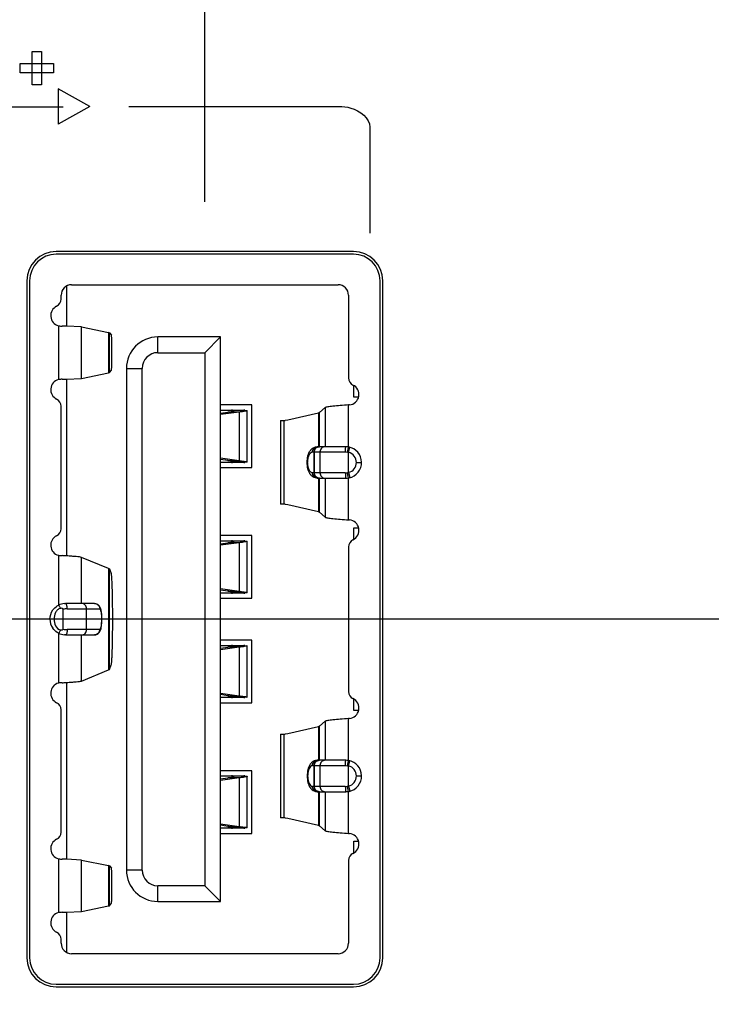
# Model space of a CAD drawing. Header units: inches. Extents: x 0 to 34, y 0 to 22.
# Tile 36 of 121: x 16.3 to 16.8, y 10.1 to 10.8. Entities that reach past the tile are written whole.
import ezdxf

# ---------------------------------------------------------------- set-up
doc = ezdxf.new("R2010")
doc.units = ezdxf.units.IN
doc.header["$LTSCALE"] = 1.87
doc.header["$MEASUREMENT"] = 0
doc.layers.get('0').update_dxf_attribs({"linetype": 'CONTINUOUS'})
doc.layers.add('DIMENSIONS', color=7, linetype='CONTINUOUS')
doc.styles.get("Standard").update_dxf_attribs({"font": 'txt', "width": 0.8})
doc.dimstyles.new('DIMSTYLE_1', dxfattribs={"dimtxt": 0.125, "dimasz": 0.18, "dimexe": 0.125, "dimexo": 0.0625, "dimgap": 0.0625, "dimtad": 0, "dimtih": 1, "dimtoh": 1, "dimdec": 3, "dimzin": 4, "dimdsep": 46, "dimtxsty": 'STANDARD', "dimblk": '_FILLED', "dimblk1": '_FILLED', "dimblk2": '_FILLED', "dimcen": 0.09, "dimadec": 0, "dimazin": 0, "dimtp": 0.001, "dimtm": 0.001, "dimtfac": 1, "dimtdec": 3, "dimtofl": 0, "dimtmove": 0, "dimatfit": 3, "dimldrblk": '_FILLED', "dimfxl": 1, "dimtolj": 1, "dimtzin": 4, "dimarcsym": 0})

# ---------------------------------------------------------------- blocks, each defined once
blk = doc.blocks.new('_FILLED')
at = {"color": 0, "linetype": 'BYBLOCK'}
blk.add_solid([(0, 0), (-1, 0.1736), (-1, -0.1736)], dxfattribs=at)
blk = doc.blocks.new('*D14')
at = {"layer": 'DIMENSIONS', "color": 2, "linetype": 'CONTINUOUS'}
for p, q in [((16.97374, 11.27705), (14.81359, 11.27705)), ((14.93859, 11.27705), (14.93859, 11.06776)), ((14.93859, 10.38334), (14.93859, 10.63026)), ((16.97374, 10.38334), (14.81359, 10.38334))]:
    blk.add_line(p, q, dxfattribs=at)
at = {"layer": 'DIMENSIONS', "color": 2, "linetype": 'CONTINUOUS', "xscale": 0.18, "yscale": 0.18, "zscale": 0.18}
for p, rotation in [((14.93859, 11.27705), 90), ((14.93859, 10.38334), 270)]:
    blk.add_blockref('_FILLED', p, dxfattribs=dict(at, rotation=rotation))
at = {"layer": 'DIMENSIONS', "color": 2, "linetype": 'CONTINUOUS', "insert": (14.83859, 11.00526), "char_height": 0.125, "width": 0.6, "attachment_point": 2, "line_spacing_factor": 0.9}
blk.add_mtext('.894\\P[22.7]', dxfattribs=at)
blk = doc.blocks.new('*D15')
at = {"layer": 'DIMENSIONS', "color": 2, "linetype": 'CONTINUOUS'}
for p, q in [((16.97374, 10.38334), (14.81359, 10.38334)), ((14.93859, 10.38334), (14.93859, 10.05668)), ((14.93859, 9.18334), (14.93859, 9.61918)), ((16.9897, 9.18334), (14.81359, 9.18334))]:
    blk.add_line(p, q, dxfattribs=at)
at = {"layer": 'DIMENSIONS', "color": 2, "linetype": 'CONTINUOUS', "xscale": 0.18, "yscale": 0.18, "zscale": 0.18}
for p, rotation in [((14.93859, 10.38334), 90), ((14.93859, 9.18334), 270)]:
    blk.add_blockref('_FILLED', p, dxfattribs=dict(at, rotation=rotation))
at = {"layer": 'DIMENSIONS', "color": 2, "linetype": 'CONTINUOUS', "insert": (14.83859, 9.99418), "char_height": 0.125, "width": 0.7, "attachment_point": 2, "line_spacing_factor": 0.9}
blk.add_mtext('1.200\\P[30.48]', dxfattribs=at)
blk = doc.blocks.new('*D21')
at = {"layer": 'DIMENSIONS', "color": 2, "linetype": 'CONTINUOUS'}
for p, q in [((15.43859, 10.93955), (15.43859, 11.90205)), ((16.10672, 10.69781), (16.10672, 11.90205)), ((15.43859, 11.77705), (15.07151, 11.77705)), ((16.10672, 11.77705), (16.46672, 11.77705))]:
    blk.add_line(p, q, dxfattribs=at)
at = {"layer": 'DIMENSIONS', "color": 2, "linetype": 'CONTINUOUS', "xscale": 0.18, "yscale": 0.18, "zscale": 0.18}
blk.add_blockref('_FILLED', (15.43859, 11.77705), dxfattribs=at)
at = {"layer": 'DIMENSIONS', "color": 2, "linetype": 'CONTINUOUS', "xscale": 0.18, "yscale": 0.18, "zscale": 0.18, "rotation": 180}
blk.add_blockref('_FILLED', (16.10672, 11.77705), dxfattribs=at)
at = {"layer": 'DIMENSIONS', "color": 2, "linetype": 'CONTINUOUS', "insert": (14.70901, 11.83955), "char_height": 0.125, "width": 0.7, "attachment_point": 3, "line_spacing_factor": 0.9}
blk.add_mtext('.668\\P[16.97]', dxfattribs=at)
blk = doc.blocks.new('*D22')
at = {"layer": 'DIMENSIONS', "color": 2, "linetype": 'CONTINUOUS'}
for p, q in [((16.10672, 10.69781), (16.10672, 12.65205)), ((16.44137, 10.69781), (16.44137, 12.65205)), ((16.10672, 12.52705), (15.76598, 12.52705)), ((16.44137, 12.52705), (16.80137, 12.52705))]:
    blk.add_line(p, q, dxfattribs=at)
at = {"layer": 'DIMENSIONS', "color": 2, "linetype": 'CONTINUOUS', "xscale": 0.18, "yscale": 0.18, "zscale": 0.18}
blk.add_blockref('_FILLED', (16.10672, 12.52705), dxfattribs=at)
at = {"layer": 'DIMENSIONS', "color": 2, "linetype": 'CONTINUOUS', "xscale": 0.18, "yscale": 0.18, "zscale": 0.18, "rotation": 180}
blk.add_blockref('_FILLED', (16.44137, 12.52705), dxfattribs=at)
at = {"layer": 'DIMENSIONS', "color": 2, "linetype": 'CONTINUOUS', "insert": (15.60348, 12.58955), "char_height": 0.125, "width": 0.5, "attachment_point": 3, "line_spacing_factor": 0.9}
blk.add_mtext('.335\\P[8.5]', dxfattribs=at)
blk = doc.blocks.new('*D23')
at = {"layer": 'DIMENSIONS', "color": 2, "linetype": 'CONTINUOUS'}
for p, q in [((16.44137, 10.69781), (16.44137, 13.41651)), ((16.97089, 10.78177), (16.97089, 13.41651)), ((16.44137, 13.29151), (16.00098, 13.29151)), ((16.97089, 13.29151), (17.33089, 13.29151))]:
    blk.add_line(p, q, dxfattribs=at)
at = {"layer": 'DIMENSIONS', "color": 2, "linetype": 'CONTINUOUS', "xscale": 0.18, "yscale": 0.18, "zscale": 0.18}
blk.add_blockref('_FILLED', (16.44137, 13.29151), dxfattribs=at)
at = {"layer": 'DIMENSIONS', "color": 2, "linetype": 'CONTINUOUS', "xscale": 0.18, "yscale": 0.18, "zscale": 0.18, "rotation": 180}
blk.add_blockref('_FILLED', (16.97089, 13.29151), dxfattribs=at)
at = {"layer": 'DIMENSIONS', "color": 2, "linetype": 'CONTINUOUS', "insert": (15.63848, 13.35401), "char_height": 0.125, "width": 0.7, "attachment_point": 3, "line_spacing_factor": 0.9}
blk.add_mtext('.530\\P[13.45]', dxfattribs=at)

msp = doc.modelspace()

# ---------------------------------------------------------------- linework, layer by layer
at = {"color": 40, "linetype": 'CONTINUOUS'}
for p, q in [((16.31129, 10.78594), (16.31129, 10.81098)), ((16.31129, 10.81098), (16.31833, 10.81098)), ((16.31833, 10.81098), (16.31833, 10.78594)), ((16.3023, 10.79495), (16.3023, 10.80197)), ((16.3023, 10.80197), (16.32732, 10.80197)), ((16.32732, 10.80197), (16.32732, 10.79495)), ((16.32732, 10.79495), (16.3023, 10.79495)), ((16.31833, 10.78594), (16.31129, 10.78594)), ((16.33076, 10.7829), (16.33076, 10.75635)), ((16.35476, 10.76958), (16.33076, 10.7829)), ((16.18469, 10.76934), (16.33474, 10.76934)), ((16.35476, 10.76958), (16.33076, 10.75635)), ((16.38407, 10.76962), (16.54222, 10.76962)), ((16.56577, 10.75403), (16.56577, 10.67426))]:
    msp.add_line(p, q, dxfattribs=at)
at = {"color": 7, "linetype": 'CONTINUOUS'}
for p, q in [((16.55337, 10.66034), (16.32937, 10.66034)), ((16.55337, 10.65834), (16.32937, 10.65834)), ((16.30737, 10.63834), (16.30737, 10.12834)), ((16.30937, 10.63834), (16.30937, 10.12834)), ((16.57337, 10.12834), (16.57337, 10.63834)), ((16.57537, 10.12834), (16.57537, 10.63834)), ((16.33704, 10.6341), (16.33704, 10.60404)), ((16.34097, 10.63531), (16.54176, 10.63531)), ((16.3331, 10.62447), (16.3331, 10.62744)), ((16.54963, 10.62744), (16.54963, 10.56509)), ((16.33113, 10.60439), (16.33113, 10.56387)), ((16.3371, 10.60404), (16.33389, 10.60414)), ((16.34846, 10.6035), (16.3371, 10.60404)), ((16.34846, 10.56476), (16.34846, 10.6035)), ((16.34846, 10.6035), (16.36888, 10.59932)), ((16.36888, 10.59932), (16.36888, 10.56894)), ((16.36946, 10.59916), (16.36888, 10.59932)), ((16.36946, 10.56911), (16.36946, 10.59916)), ((16.36946, 10.59916), (16.37097, 10.59731)), ((16.40593, 10.58413), (16.40593, 10.59594)), ((16.45318, 10.59594), (16.40593, 10.59594)), ((16.44137, 10.58413), (16.45318, 10.59594)), ((16.45318, 10.17075), (16.45318, 10.59594)), ((16.40593, 10.58413), (16.44137, 10.58413)), ((16.44137, 10.58413), (16.44137, 10.18256)), ((16.36946, 10.56911), (16.37097, 10.57095)), ((16.38231, 10.57232), (16.38231, 10.19437)), ((16.38231, 10.57232), (16.39412, 10.57232)), ((16.39412, 10.19437), (16.39412, 10.57232)), ((16.33389, 10.56412), (16.3371, 10.56422)), ((16.33704, 10.56422), (16.33704, 10.43103)), ((16.3371, 10.56422), (16.34846, 10.56476)), ((16.34846, 10.56476), (16.36888, 10.56894)), ((16.36888, 10.56894), (16.36946, 10.56911)), ((16.55357, 10.55067), (16.55357, 10.55934)), ((16.55715, 10.55067), (16.55357, 10.55067)), ((16.3331, 10.45155), (16.3331, 10.5438)), ((16.4768, 10.54476), (16.45318, 10.54476)), ((16.45318, 10.54082), (16.47081, 10.54082)), ((16.46213, 10.54082), (16.46213, 10.54003)), ((16.46213, 10.54082), (16.47154, 10.54082)), ((16.46352, 10.54058), (16.46213, 10.54082)), ((16.47154, 10.54082), (16.47081, 10.54082)), ((16.47154, 10.54082), (16.47336, 10.54058)), ((16.47336, 10.5017), (16.47336, 10.54058)), ((16.4768, 10.49752), (16.4768, 10.54476)), ((16.53205, 10.54273), (16.5278, 10.53894)), ((16.53205, 10.54273), (16.53205, 10.51327)), ((16.54963, 10.5131), (16.54963, 10.54476)), ((16.55033, 10.54476), (16.54963, 10.54476)), ((16.46715, 10.53939), (16.45318, 10.53747)), ((16.45318, 10.53862), (16.45879, 10.53939)), ((16.46715, 10.53939), (16.45879, 10.53939)), ((16.46715, 10.53939), (16.46715, 10.50289)), ((16.4985, 10.53295), (16.4985, 10.46996)), ((16.4985, 10.53295), (16.50189, 10.53295)), ((16.50104, 10.46996), (16.50104, 10.53295)), ((16.50389, 10.53318), (16.50189, 10.53295)), ((16.52693, 10.53852), (16.50389, 10.53318)), ((16.5278, 10.53894), (16.52693, 10.53852)), ((16.52693, 10.53852), (16.52693, 10.51327)), ((16.5278, 10.51327), (16.5278, 10.53894)), ((16.54767, 10.51327), (16.52601, 10.51327)), ((16.54883, 10.50922), (16.54952, 10.51279)), ((16.54952, 10.51279), (16.54963, 10.5131)), ((16.54963, 10.50908), (16.55062, 10.51289)), ((16.45318, 10.50481), (16.46715, 10.50289)), ((16.45879, 10.50289), (16.45318, 10.50366)), ((16.51838, 10.50145), (16.51873, 10.50524)), ((16.52253, 10.50933), (16.54723, 10.50933)), ((16.52346, 10.50933), (16.52346, 10.49358)), ((16.52389, 10.49358), (16.52389, 10.50933)), ((16.52814, 10.50933), (16.52814, 10.49358)), ((16.54723, 10.50933), (16.54883, 10.50922)), ((16.54963, 10.49383), (16.54963, 10.50908)), ((16.47081, 10.50145), (16.45318, 10.50145)), ((16.45318, 10.49752), (16.4768, 10.49752)), ((16.45879, 10.50289), (16.46715, 10.50289)), ((16.46213, 10.50225), (16.46213, 10.50146)), ((16.46213, 10.50146), (16.46352, 10.5017)), ((16.47154, 10.50146), (16.46213, 10.50146)), ((16.46352, 10.5017), (16.46325, 10.5019)), ((16.47301, 10.5019), (16.46325, 10.5019)), ((16.47336, 10.5017), (16.47154, 10.50146)), ((16.47301, 10.5019), (16.47336, 10.5017)), ((16.51884, 10.50145), (16.51838, 10.50145)), ((16.51872, 10.49776), (16.51838, 10.50145)), ((16.55554, 10.50145), (16.55948, 10.50145)), ((16.54723, 10.49358), (16.52253, 10.49358)), ((16.52601, 10.48964), (16.54767, 10.48964)), ((16.52693, 10.48964), (16.52693, 10.46439)), ((16.5278, 10.46397), (16.5278, 10.48964)), ((16.53205, 10.48964), (16.53205, 10.46018)), ((16.54935, 10.4909), (16.54883, 10.49369)), ((16.54963, 10.48981), (16.54935, 10.4909)), ((16.54963, 10.49383), (16.55062, 10.49002)), ((16.54963, 10.45815), (16.54963, 10.48981)), ((16.50189, 10.46996), (16.4985, 10.46996)), ((16.50189, 10.46996), (16.50389, 10.46973)), ((16.50389, 10.46973), (16.52693, 10.46439)), ((16.52693, 10.46439), (16.5278, 10.46397)), ((16.5278, 10.46397), (16.53205, 10.46018)), ((16.54963, 10.45815), (16.55033, 10.45815)), ((16.55357, 10.44357), (16.55357, 10.45224)), ((16.55357, 10.45224), (16.55715, 10.45224)), ((16.4768, 10.44634), (16.45318, 10.44634)), ((16.4768, 10.39909), (16.4768, 10.44634)), ((16.45318, 10.4424), (16.47081, 10.4424)), ((16.46715, 10.44096), (16.45318, 10.43904)), ((16.45318, 10.44019), (16.45879, 10.44096)), ((16.46715, 10.44096), (16.45879, 10.44096)), ((16.46213, 10.44239), (16.46213, 10.4416)), ((16.46213, 10.44239), (16.47154, 10.44239)), ((16.46352, 10.44215), (16.46213, 10.44239)), ((16.46715, 10.44096), (16.46715, 10.40447)), ((16.47154, 10.4424), (16.47081, 10.4424)), ((16.47154, 10.44239), (16.47336, 10.44215)), ((16.47336, 10.40327), (16.47336, 10.44215)), ((16.54963, 10.43782), (16.54963, 10.32887)), ((16.33113, 10.43148), (16.33113, 10.39388)), ((16.34846, 10.39516), (16.34846, 10.42994)), ((16.36888, 10.42157), (16.34846, 10.42994)), ((16.36888, 10.42157), (16.36888, 10.34512)), ((16.36946, 10.42124), (16.36888, 10.42157)), ((16.36946, 10.34545), (16.36946, 10.42124)), ((16.36946, 10.42124), (16.37086, 10.41782)), ((16.45318, 10.40639), (16.46715, 10.40447)), ((16.45879, 10.40447), (16.45318, 10.40524)), ((16.47081, 10.40303), (16.45318, 10.40303)), ((16.45879, 10.40447), (16.46715, 10.40447)), ((16.46213, 10.40383), (16.46213, 10.40304)), ((16.46213, 10.40304), (16.46352, 10.40327)), ((16.47154, 10.40304), (16.46213, 10.40304)), ((16.46352, 10.40327), (16.46325, 10.40348)), ((16.47301, 10.40348), (16.46325, 10.40348)), ((16.47336, 10.40327), (16.47154, 10.40304)), ((16.47301, 10.40348), (16.47336, 10.40327)), ((16.33016, 10.39331), (16.33113, 10.39388)), ((16.33561, 10.39513), (16.33647, 10.39516)), ((16.35828, 10.39516), (16.33647, 10.39516)), ((16.35828, 10.39516), (16.35984, 10.39482)), ((16.45318, 10.39909), (16.4768, 10.39909)), ((16.3345, 10.39079), (16.3345, 10.3759)), ((16.33765, 10.39122), (16.36213, 10.39122)), ((16.35231, 10.37547), (16.35231, 10.39122)), ((16.36386, 10.38334), (16.36366, 10.38733)), ((16.3278, 10.38334), (16.32466, 10.38334)), ((16.36315, 10.37634), (16.3636, 10.37888)), ((16.3636, 10.37888), (16.36386, 10.38334)), ((16.36377, 10.38334), (16.36386, 10.38334)), ((16.33113, 10.37281), (16.33019, 10.37335)), ((16.33113, 10.37281), (16.33113, 10.33521)), ((16.33647, 10.37153), (16.33562, 10.37156)), ((16.33647, 10.37153), (16.35828, 10.37153)), ((16.36213, 10.37547), (16.33765, 10.37547)), ((16.34846, 10.33675), (16.34846, 10.37153)), ((16.35834, 10.37153), (16.35828, 10.37153)), ((16.4768, 10.3676), (16.45318, 10.3676)), ((16.45318, 10.36366), (16.47081, 10.36366)), ((16.46715, 10.36222), (16.45318, 10.3603)), ((16.45318, 10.36145), (16.45879, 10.36222)), ((16.46715, 10.36222), (16.45879, 10.36222)), ((16.46213, 10.36365), (16.46213, 10.36286)), ((16.46213, 10.36365), (16.47154, 10.36365)), ((16.46352, 10.36341), (16.46213, 10.36365)), ((16.46715, 10.36222), (16.46715, 10.32573)), ((16.47154, 10.36366), (16.47081, 10.36366)), ((16.47154, 10.36365), (16.47336, 10.36341)), ((16.47336, 10.32453), (16.47336, 10.36341)), ((16.4768, 10.32035), (16.4768, 10.3676)), ((16.36946, 10.34545), (16.37086, 10.34887)), ((16.34846, 10.33675), (16.36888, 10.34512)), ((16.36888, 10.34512), (16.36946, 10.34545)), ((16.33704, 10.33566), (16.33704, 10.20247)), ((16.45318, 10.32765), (16.46715, 10.32573)), ((16.45879, 10.32573), (16.45318, 10.3265)), ((16.45879, 10.32573), (16.46715, 10.32573)), ((16.46213, 10.32509), (16.46213, 10.3243)), ((16.47081, 10.32429), (16.45318, 10.32429)), ((16.45318, 10.32035), (16.4768, 10.32035)), ((16.46213, 10.3243), (16.46352, 10.32453)), ((16.47154, 10.3243), (16.46213, 10.3243)), ((16.46352, 10.32453), (16.46325, 10.32474)), ((16.47301, 10.32474), (16.46325, 10.32474)), ((16.47336, 10.32453), (16.47154, 10.3243)), ((16.47301, 10.32474), (16.47336, 10.32453)), ((16.55357, 10.31445), (16.55357, 10.32312)), ((16.3331, 10.22289), (16.3331, 10.31513)), ((16.55715, 10.31445), (16.55357, 10.31445)), ((16.5278, 10.30272), (16.52693, 10.3023)), ((16.53205, 10.30651), (16.5278, 10.30272)), ((16.5278, 10.27705), (16.5278, 10.30272)), ((16.53205, 10.30651), (16.53205, 10.27705)), ((16.54963, 10.27688), (16.54963, 10.30854)), ((16.55033, 10.30854), (16.54963, 10.30854)), ((16.4985, 10.29673), (16.4985, 10.23374)), ((16.4985, 10.29673), (16.50189, 10.29673)), ((16.50104, 10.23374), (16.50104, 10.29673)), ((16.50389, 10.29696), (16.50189, 10.29673)), ((16.52693, 10.3023), (16.50389, 10.29696)), ((16.52693, 10.3023), (16.52693, 10.27705)), ((16.52253, 10.27311), (16.54723, 10.27311)), ((16.52346, 10.27311), (16.52346, 10.25736)), ((16.52389, 10.25736), (16.52389, 10.27311)), ((16.54767, 10.27705), (16.52601, 10.27705)), ((16.52814, 10.27311), (16.52814, 10.25736)), ((16.54723, 10.27311), (16.54883, 10.273)), ((16.54883, 10.273), (16.54952, 10.27657)), ((16.54952, 10.27657), (16.54963, 10.27688)), ((16.54963, 10.27286), (16.55062, 10.27667)), ((16.4768, 10.26917), (16.45318, 10.26917)), ((16.4768, 10.22193), (16.4768, 10.26917)), ((16.51872, 10.26893), (16.51838, 10.26523)), ((16.54963, 10.25761), (16.54963, 10.27286)), ((16.45318, 10.26523), (16.47081, 10.26523)), ((16.46715, 10.2638), (16.45318, 10.26188)), ((16.45318, 10.26303), (16.45879, 10.2638)), ((16.46715, 10.2638), (16.45879, 10.2638)), ((16.46213, 10.26523), (16.46213, 10.26444)), ((16.46213, 10.26523), (16.47154, 10.26523)), ((16.46352, 10.26499), (16.46213, 10.26523)), ((16.46715, 10.2638), (16.46715, 10.2273)), ((16.47154, 10.26523), (16.47081, 10.26523)), ((16.47154, 10.26523), (16.47336, 10.26499)), ((16.47336, 10.22611), (16.47336, 10.26499)), ((16.51884, 10.26523), (16.51838, 10.26523)), ((16.51838, 10.26523), (16.51873, 10.26145)), ((16.55554, 10.26523), (16.55948, 10.26523)), ((16.54723, 10.25736), (16.52253, 10.25736)), ((16.52601, 10.25342), (16.54767, 10.25342)), ((16.52693, 10.25342), (16.52693, 10.22817)), ((16.5278, 10.22775), (16.5278, 10.25342)), ((16.53205, 10.25342), (16.53205, 10.22396)), ((16.54935, 10.25468), (16.54883, 10.25747)), ((16.54963, 10.25359), (16.54935, 10.25468)), ((16.54963, 10.25761), (16.55062, 10.2538)), ((16.54963, 10.22193), (16.54963, 10.25359)), ((16.45318, 10.22922), (16.46715, 10.2273)), ((16.50189, 10.23374), (16.4985, 10.23374)), ((16.50189, 10.23374), (16.50389, 10.23351)), ((16.50389, 10.23351), (16.52693, 10.22817)), ((16.45879, 10.2273), (16.45318, 10.22807)), ((16.47081, 10.22586), (16.45318, 10.22586)), ((16.45318, 10.22193), (16.4768, 10.22193)), ((16.45879, 10.2273), (16.46715, 10.2273)), ((16.46213, 10.22666), (16.46213, 10.22587)), ((16.46213, 10.22587), (16.46352, 10.22611)), ((16.47154, 10.22587), (16.46213, 10.22587)), ((16.46352, 10.22611), (16.46325, 10.22631)), ((16.47301, 10.22631), (16.46325, 10.22631)), ((16.47336, 10.22611), (16.47154, 10.22587)), ((16.47301, 10.22631), (16.47336, 10.22611)), ((16.52693, 10.22817), (16.5278, 10.22775)), ((16.5278, 10.22775), (16.53205, 10.22396)), ((16.54963, 10.22193), (16.55033, 10.22193)), ((16.55357, 10.20735), (16.55357, 10.21602)), ((16.55357, 10.21602), (16.55715, 10.21602)), ((16.33113, 10.20282), (16.33113, 10.16229)), ((16.3371, 10.20247), (16.33389, 10.20257)), ((16.34846, 10.20192), (16.3371, 10.20247)), ((16.34846, 10.16319), (16.34846, 10.20192)), ((16.34846, 10.20192), (16.36888, 10.19775)), ((16.54963, 10.2016), (16.54963, 10.13925)), ((16.36888, 10.19775), (16.36888, 10.16737)), ((16.36946, 10.19758), (16.36888, 10.19775)), ((16.36946, 10.16753), (16.36946, 10.19758)), ((16.36946, 10.19758), (16.37097, 10.19574)), ((16.39412, 10.19437), (16.38231, 10.19437)), ((16.40593, 10.17075), (16.40593, 10.18256)), ((16.44137, 10.18256), (16.40593, 10.18256)), ((16.45318, 10.17075), (16.44137, 10.18256)), ((16.36946, 10.16753), (16.37097, 10.16938)), ((16.40593, 10.17075), (16.45318, 10.17075)), ((16.33389, 10.16254), (16.3371, 10.16264)), ((16.33704, 10.16264), (16.33704, 10.13259)), ((16.3371, 10.16264), (16.34846, 10.16319)), ((16.34846, 10.16319), (16.36888, 10.16737)), ((16.36888, 10.16737), (16.36946, 10.16753)), ((16.3331, 10.13925), (16.3331, 10.14222)), ((16.54176, 10.13138), (16.34097, 10.13138)), ((16.32937, 10.10834), (16.55337, 10.10834)), ((16.32937, 10.10634), (16.55337, 10.10634))]:
    msp.add_line(p, q, dxfattribs=at)
for centre, radius, start, end in [((16.32937, 10.63834), 0.022, 90, 180), ((16.55337, 10.63834), 0.022, 0, 90), ((16.32937, 10.63834), 0.02, 90, 180), ((16.55337, 10.63834), 0.02, 0, 90), ((16.34097, 10.62744), 0.00787, 90, 180), ((16.54176, 10.62744), 0.00787, 0, 90), ((16.32719, 10.62447), 0.00591, 295.37693, 360), ((16.3331, 10.61202), 0.00787, 115.37693, 255.52249), ((16.33435, 10.62462), 0.02048, 260.94182, 268.69405), ((16.40593, 10.57232), 0.02362, 90, 180), ((16.40593, 10.57232), 0.01181, 90, 180), ((16.3331, 10.55625), 0.00787, 104.47751, 244.62307), ((16.33435, 10.54365), 0.02048, 91.30595, 99.05818), ((16.55554, 10.56509), 0.00591, 180, 244.62306), ((16.54963, 10.55264), 0.00787, 275.07297, 64.62307), ((16.32719, 10.5438), 0.00591, 360, 64.62307), ((16.4614, 10.50379), 0.03704, 88.86189, 89.99993), ((16.52759, 10.50546), 0.00837, 139.90053, 143.38081), ((16.54766, 10.50143), 0.01183, 80.41435, 89.99185), ((16.54767, 10.50145), 0.01181, 281.43746, 80.40629), ((16.54725, 10.4978), 0.01153, 78.07936, 82.12737), ((16.54767, 10.50145), 0.00787, 284.4775, 75.5225), ((16.4614, 10.53849), 0.03704, 270.00007, 271.13811), ((16.47081, 10.53849), 0.03704, 270.00007, 271.13811), ((16.5276, 10.49746), 0.00839, 216.54957, 219.98429), ((16.52717, 10.49709), 0.00782, 219.95777, 227.05182), ((16.54723, 10.50529), 0.01171, 269.99226, 277.86217), ((16.54766, 10.50148), 0.01183, 270.00841, 279.58566), ((16.54725, 10.50511), 0.01153, 277.8727, 281.92064), ((16.54766, 10.50146), 0.01182, 279.59372, 281.43602), ((16.32719, 10.45155), 0.00591, 295.37693, 360), ((16.54963, 10.45027), 0.00787, 295.37693, 84.92703), ((16.3331, 10.4391), 0.00787, 115.37693, 255.52246), ((16.4614, 10.40536), 0.03704, 88.86189, 89.99993), ((16.55554, 10.43782), 0.00591, 115.37694, 180), ((16.33435, 10.4517), 0.02048, 260.94181, 268.69404), ((16.26796, 9.35241), 1.08084, 86.33239, 86.50297), ((16.4614, 10.44007), 0.03704, 270.00007, 271.13811), ((16.47081, 10.44007), 0.03704, 270.00007, 271.13811), ((16.33647, 10.38335), 0.01181, 94.14215, 116.865), ((16.33645, 10.38334), 0.01179, 179.96739, 214.94521), ((16.33647, 10.38336), 0.01183, 243.15874, 265.86708), ((16.4614, 10.32662), 0.03704, 88.86189, 89.99993), ((16.3331, 10.32758), 0.00787, 104.47751, 244.62307), ((16.33435, 10.31499), 0.02048, 91.30595, 99.05818), ((16.26796, 11.41428), 1.08083, 273.49703, 273.66762), ((16.55554, 10.32887), 0.00591, 180, 244.62306), ((16.32719, 10.31513), 0.00591, 0, 64.62307), ((16.4614, 10.36133), 0.03704, 270.00007, 271.13811), ((16.47081, 10.36133), 0.03704, 270.00007, 271.13811), ((16.54963, 10.31642), 0.00787, 275.07297, 64.62307), ((16.5276, 10.26923), 0.00839, 140.01571, 143.45043), ((16.52717, 10.2696), 0.00782, 132.94818, 140.04223), ((16.54766, 10.26521), 0.01183, 80.41435, 89.99185), ((16.54767, 10.26523), 0.01181, 281.43746, 80.40629), ((16.54725, 10.26158), 0.01153, 78.07935, 82.12737), ((16.54767, 10.26523), 0.00787, 284.4775, 75.5225), ((16.4614, 10.2282), 0.03704, 88.86189, 89.99993), ((16.52759, 10.26123), 0.00837, 216.61919, 220.09947), ((16.54723, 10.26907), 0.01171, 269.99226, 277.86217), ((16.54766, 10.26526), 0.01183, 270.00841, 279.58567), ((16.54725, 10.26889), 0.01153, 277.8727, 281.92065), ((16.54766, 10.26524), 0.01182, 279.59372, 281.43602), ((16.32719, 10.22289), 0.00591, 295.37693, 0), ((16.4614, 10.2629), 0.03704, 270.00007, 271.13811), ((16.47081, 10.2629), 0.03704, 270.00007, 271.13811), ((16.54963, 10.21405), 0.00787, 295.37693, 84.92703), ((16.3331, 10.21044), 0.00787, 115.37693, 255.52249), ((16.55554, 10.2016), 0.00591, 115.37694, 180), ((16.33435, 10.22304), 0.02048, 260.94182, 268.69405), ((16.40593, 10.19437), 0.02362, 180, 270), ((16.40593, 10.19437), 0.01181, 180, 270), ((16.3331, 10.15467), 0.00787, 104.47751, 244.62307), ((16.33435, 10.14207), 0.02048, 91.30595, 99.05818), ((16.32719, 10.14222), 0.00591, 0, 64.62307), ((16.34097, 10.13925), 0.00787, 180, 270), ((16.54176, 10.13925), 0.00787, 270, 360), ((16.32937, 10.12834), 0.022, 180, 270), ((16.32937, 10.12834), 0.02, 180, 270), ((16.55337, 10.12834), 0.022, 270, 360), ((16.55337, 10.12834), 0.02, 270, 360)]:
    msp.add_arc(centre, radius, start, end, dxfattribs=at)
at = {"color": 40, "linetype": 'CONTINUOUS'}
msp.add_open_spline([(16.54222, 10.76962), (16.54529, 10.76962), (16.55479, 10.76876), (16.56577, 10.76081), (16.56577, 10.75403)], degree=3, knots=[0, 0, 0, 0, 0.31209, 1, 1, 1, 1], dxfattribs=at)
at = {"color": 7, "linetype": 'CONTINUOUS'}
for points, knots in [([(16.37141, 10.58413), (16.37141, 10.58577), (16.3714, 10.58815), (16.37135, 10.59119), (16.3713, 10.59315), (16.37122, 10.59476), (16.37117, 10.59602), (16.37106, 10.59679), (16.37105, 10.59722), (16.37097, 10.59731)], [0, 0, 0, 0, 0.372434, 0.541643, 0.691194, 0.81575, 0.910719, 0.972766, 1, 1, 1, 1]), ([(16.37097, 10.57095), (16.37105, 10.57104), (16.37106, 10.57147), (16.37117, 10.57225), (16.37122, 10.5735), (16.3713, 10.57512), (16.37135, 10.57707), (16.3714, 10.58011), (16.37141, 10.58249), (16.37141, 10.58413)], [0, 0, 0, 0, 0.027234, 0.089281, 0.18425, 0.308806, 0.458358, 0.627567, 1, 1, 1, 1]), ([(16.45879, 10.53939), (16.45956, 10.53951), (16.46081, 10.53972), (16.46229, 10.54004), (16.4631, 10.54029), (16.46342, 10.54045), (16.46352, 10.54054), (16.46352, 10.54058)], [0, 0, 0, 0, 0.474547, 0.771677, 0.931407, 0.976134, 1, 1, 1, 1]), ([(16.47336, 10.54058), (16.47336, 10.54053), (16.47322, 10.54045), (16.47298, 10.54036), (16.47256, 10.54023), (16.47162, 10.54002), (16.46979, 10.53972), (16.46816, 10.53951), (16.46715, 10.53939)], [0, 0, 0, 0, 0.020706, 0.063777, 0.128193, 0.222439, 0.521011, 1, 1, 1, 1]), ([(16.54963, 10.54472), (16.54754, 10.54455), (16.54363, 10.54425), (16.53898, 10.54385), (16.53585, 10.5435), (16.53412, 10.54327), (16.5329, 10.54303), (16.53225, 10.54286), (16.53205, 10.54273)], [0, 0, 0, 0, 0.355229, 0.664591, 0.789373, 0.888616, 0.959366, 1, 1, 1, 1]), ([(16.51873, 10.50524), (16.51883, 10.50573), (16.51927, 10.50756), (16.52004, 10.50934), (16.52087, 10.51046)], [0, 0, 0, 0, 0.264167, 1, 1, 1, 1]), ([(16.52253, 10.50933), (16.52253, 10.51032), (16.52317, 10.51231), (16.5251, 10.51327), (16.52601, 10.51327)], [0, 0, 0, 0, 0.521802, 1, 1, 1, 1]), ([(16.52693, 10.51327), (16.52603, 10.51327), (16.52409, 10.51231), (16.52346, 10.51032), (16.52346, 10.50933)], [0, 0, 0, 0, 0.477931, 1, 1, 1, 1]), ([(16.52389, 10.50933), (16.52389, 10.51033), (16.52472, 10.51242), (16.5268, 10.51327), (16.5278, 10.51327)], [0, 0, 0, 0, 0.501189, 1, 1, 1, 1]), ([(16.53205, 10.51327), (16.53105, 10.51327), (16.52897, 10.51242), (16.52814, 10.51033), (16.52814, 10.50933)], [0, 0, 0, 0, 0.498677, 1, 1, 1, 1]), ([(16.54723, 10.50933), (16.54723, 10.50981), (16.54725, 10.51074), (16.54732, 10.51196), (16.54744, 10.51279), (16.54755, 10.51316), (16.54763, 10.51327), (16.54767, 10.51327)], [0, 0, 0, 0, 0.361841, 0.695905, 0.917863, 0.97416, 1, 1, 1, 1]), ([(16.51884, 10.50145), (16.51884, 10.50246), (16.51901, 10.5044), (16.51979, 10.50723), (16.52137, 10.50933), (16.52253, 10.50933)], [0, 0, 0, 0, 0.329659, 0.620325, 1, 1, 1, 1]), ([(16.46325, 10.5019), (16.46276, 10.50214), (16.46125, 10.50246), (16.45976, 10.50274), (16.45879, 10.50289)], [0, 0, 0, 0, 0.355694, 1, 1, 1, 1]), ([(16.46715, 10.50289), (16.46842, 10.50274), (16.47038, 10.50246), (16.47235, 10.50214), (16.47301, 10.5019)], [0, 0, 0, 0, 0.646659, 1, 1, 1, 1]), ([(16.52086, 10.49246), (16.52059, 10.49283), (16.51957, 10.49446), (16.51899, 10.49632), (16.51872, 10.49776)], [0, 0, 0, 0, 0.238162, 1, 1, 1, 1]), ([(16.52253, 10.49358), (16.52202, 10.49358), (16.52119, 10.49398), (16.52042, 10.49492), (16.51965, 10.49633), (16.51901, 10.49854), (16.51884, 10.50045), (16.51884, 10.50145)], [0, 0, 0, 0, 0.163896, 0.267839, 0.3892, 0.67593, 1, 1, 1, 1]), ([(16.52601, 10.48964), (16.52524, 10.48964), (16.52369, 10.48997), (16.52239, 10.49085), (16.52184, 10.49137)], [0, 0, 0, 0, 0.504482, 1, 1, 1, 1]), ([(16.52601, 10.48964), (16.5251, 10.48964), (16.52317, 10.4906), (16.52253, 10.49259), (16.52253, 10.49358)], [0, 0, 0, 0, 0.477931, 1, 1, 1, 1]), ([(16.52346, 10.49358), (16.52346, 10.49259), (16.52409, 10.4906), (16.52603, 10.48964), (16.52693, 10.48964)], [0, 0, 0, 0, 0.521802, 1, 1, 1, 1]), ([(16.5278, 10.48964), (16.5268, 10.48964), (16.52472, 10.49049), (16.52389, 10.49258), (16.52389, 10.49358)], [0, 0, 0, 0, 0.498545, 1, 1, 1, 1]), ([(16.52814, 10.49358), (16.52814, 10.49258), (16.52897, 10.49049), (16.53105, 10.48964), (16.53205, 10.48964)], [0, 0, 0, 0, 0.501189, 1, 1, 1, 1]), ([(16.54723, 10.49358), (16.54723, 10.4931), (16.54725, 10.49217), (16.54732, 10.49095), (16.54744, 10.49012), (16.54755, 10.48975), (16.54763, 10.48964), (16.54767, 10.48964)], [0, 0, 0, 0, 0.361841, 0.695905, 0.917863, 0.97416, 1, 1, 1, 1]), ([(16.53205, 10.46018), (16.53225, 10.46005), (16.5329, 10.45988), (16.53412, 10.45964), (16.53585, 10.45941), (16.53898, 10.45906), (16.54363, 10.45866), (16.54754, 10.45836), (16.54963, 10.45819)], [0, 0, 0, 0, 0.040636, 0.111388, 0.210635, 0.335418, 0.64478, 1, 1, 1, 1]), ([(16.45879, 10.44096), (16.45956, 10.44108), (16.46081, 10.4413), (16.46229, 10.44162), (16.4631, 10.44187), (16.46342, 10.44203), (16.46352, 10.44211), (16.46352, 10.44215)], [0, 0, 0, 0, 0.474547, 0.771677, 0.931407, 0.976134, 1, 1, 1, 1]), ([(16.47336, 10.44215), (16.47336, 10.44211), (16.47322, 10.44203), (16.47298, 10.44193), (16.47256, 10.44181), (16.47162, 10.4416), (16.46979, 10.44129), (16.46816, 10.44108), (16.46715, 10.44096)], [0, 0, 0, 0, 0.020706, 0.063777, 0.128193, 0.222439, 0.521011, 1, 1, 1, 1]), ([(16.34846, 10.42994), (16.34798, 10.43008), (16.34664, 10.43026), (16.34419, 10.43052), (16.34089, 10.43078), (16.33844, 10.43094), (16.3371, 10.43103)], [0, 0, 0, 0, 0.132168, 0.352834, 0.64818, 1, 1, 1, 1]), ([(16.37196, 10.38334), (16.37196, 10.38753), (16.37193, 10.39362), (16.37179, 10.40141), (16.37167, 10.40646), (16.3715, 10.41071), (16.37134, 10.41404), (16.37112, 10.41629), (16.37101, 10.41746), (16.37086, 10.41782)], [0, 0, 0, 0, 0.363413, 0.529463, 0.677429, 0.802198, 0.899524, 0.966156, 1, 1, 1, 1]), ([(16.46325, 10.40348), (16.46276, 10.40371), (16.46125, 10.40404), (16.45976, 10.40431), (16.45879, 10.40447)], [0, 0, 0, 0, 0.355694, 1, 1, 1, 1]), ([(16.46715, 10.40447), (16.46842, 10.40431), (16.47038, 10.40403), (16.47235, 10.40372), (16.47301, 10.40348)], [0, 0, 0, 0, 0.646659, 1, 1, 1, 1]), ([(16.33113, 10.39388), (16.3312, 10.3939), (16.33141, 10.39362), (16.33172, 10.39322), (16.33219, 10.39243), (16.33253, 10.39184), (16.33271, 10.39151)], [0, 0, 0, 0, 0.077128, 0.280337, 0.603827, 1, 1, 1, 1]), ([(16.33765, 10.39122), (16.33765, 10.39215), (16.33752, 10.39343), (16.33707, 10.39477), (16.33664, 10.39516), (16.33647, 10.39516)], [0, 0, 0, 0, 0.654445, 0.879446, 1, 1, 1, 1]), ([(16.35231, 10.39122), (16.35231, 10.39222), (16.35151, 10.39429), (16.34945, 10.39516), (16.34846, 10.39516)], [0, 0, 0, 0, 0.503772, 1, 1, 1, 1]), ([(16.35984, 10.39482), (16.36053, 10.3945), (16.36172, 10.39345), (16.36213, 10.39194), (16.36213, 10.39122)], [0, 0, 0, 0, 0.512707, 1, 1, 1, 1]), ([(16.3627, 10.39177), (16.36248, 10.39234), (16.36185, 10.39353), (16.36079, 10.39442), (16.36016, 10.39473)], [0, 0, 0, 0, 0.465352, 1, 1, 1, 1]), ([(16.36366, 10.38733), (16.36361, 10.38775), (16.36342, 10.38925), (16.3631, 10.39075), (16.3627, 10.39177)], [0, 0, 0, 0, 0.276663, 1, 1, 1, 1]), ([(16.33271, 10.39151), (16.33186, 10.39136), (16.33025, 10.39054), (16.32813, 10.38774), (16.3278, 10.38505), (16.3278, 10.38334)], [0, 0, 0, 0, 0.250336, 0.501188, 1, 1, 1, 1]), ([(16.3345, 10.39079), (16.3345, 10.39097), (16.3343, 10.39133), (16.33361, 10.39159), (16.33306, 10.39157), (16.33271, 10.39151)], [0, 0, 0, 0, 0.250132, 0.500971, 1, 1, 1, 1]), ([(16.36377, 10.38334), (16.36377, 10.38435), (16.36371, 10.3862), (16.36336, 10.3887), (16.363, 10.39028), (16.36242, 10.39122), (16.36213, 10.39122)], [0, 0, 0, 0, 0.365605, 0.678198, 0.894877, 1, 1, 1, 1]), ([(16.3278, 10.38334), (16.3278, 10.38164), (16.32812, 10.37815), (16.33106, 10.37547), (16.33271, 10.37518)], [0, 0, 0, 0, 0.504733, 1, 1, 1, 1]), ([(16.36213, 10.37547), (16.36242, 10.37547), (16.363, 10.37641), (16.36336, 10.37799), (16.36371, 10.38049), (16.36377, 10.38234), (16.36377, 10.38334)], [0, 0, 0, 0, 0.105123, 0.321802, 0.634395, 1, 1, 1, 1]), ([(16.37086, 10.34887), (16.37101, 10.34923), (16.37112, 10.3504), (16.37134, 10.35265), (16.3715, 10.35598), (16.37167, 10.36023), (16.37179, 10.36528), (16.37193, 10.37307), (16.37196, 10.37916), (16.37196, 10.38334)], [0, 0, 0, 0, 0.033843, 0.100476, 0.197802, 0.322571, 0.470537, 0.636587, 1, 1, 1, 1]), ([(16.33271, 10.37518), (16.33253, 10.37485), (16.33219, 10.37426), (16.33172, 10.37347), (16.33141, 10.37307), (16.3312, 10.37279), (16.33113, 10.37281)], [0, 0, 0, 0, 0.396172, 0.719663, 0.922872, 1, 1, 1, 1]), ([(16.3345, 10.3759), (16.3345, 10.37572), (16.3343, 10.37536), (16.33361, 10.3751), (16.33306, 10.37512), (16.33271, 10.37518)], [0, 0, 0, 0, 0.250399, 0.501086, 1, 1, 1, 1]), ([(16.33765, 10.37547), (16.33765, 10.37454), (16.33752, 10.37326), (16.33707, 10.37192), (16.33664, 10.37153), (16.33647, 10.37153)], [0, 0, 0, 0, 0.654445, 0.879446, 1, 1, 1, 1]), ([(16.34846, 10.37153), (16.34944, 10.37153), (16.35151, 10.37239), (16.35231, 10.37447), (16.35231, 10.37547)], [0, 0, 0, 0, 0.495962, 1, 1, 1, 1]), ([(16.35833, 10.37153), (16.35902, 10.37154), (16.36036, 10.3719), (16.36226, 10.37353), (16.36288, 10.37526), (16.36315, 10.37634)], [0, 0, 0, 0, 0.281464, 0.544382, 1, 1, 1, 1]), ([(16.36213, 10.37547), (16.36213, 10.37448), (16.36135, 10.37242), (16.35932, 10.37155), (16.35834, 10.37153)], [0, 0, 0, 0, 0.502693, 1, 1, 1, 1]), ([(16.45879, 10.36222), (16.45956, 10.36234), (16.46081, 10.36256), (16.46229, 10.36288), (16.4631, 10.36313), (16.46342, 10.36329), (16.46352, 10.36337), (16.46352, 10.36341)], [0, 0, 0, 0, 0.474547, 0.771677, 0.931407, 0.976134, 1, 1, 1, 1]), ([(16.47336, 10.36341), (16.47336, 10.36337), (16.47322, 10.36329), (16.47298, 10.36319), (16.47256, 10.36307), (16.47162, 10.36286), (16.46979, 10.36255), (16.46816, 10.36234), (16.46715, 10.36222)], [0, 0, 0, 0, 0.020706, 0.063777, 0.128193, 0.222439, 0.521011, 1, 1, 1, 1]), ([(16.3371, 10.33566), (16.33844, 10.33575), (16.34089, 10.33591), (16.34419, 10.33616), (16.34664, 10.33643), (16.34798, 10.33661), (16.34846, 10.33675)], [0, 0, 0, 0, 0.351821, 0.647167, 0.867833, 1, 1, 1, 1]), ([(16.46325, 10.32474), (16.46276, 10.32497), (16.46125, 10.3253), (16.45976, 10.32557), (16.45879, 10.32573)], [0, 0, 0, 0, 0.355694, 1, 1, 1, 1]), ([(16.46715, 10.32573), (16.46842, 10.32557), (16.47038, 10.32529), (16.47235, 10.32497), (16.47301, 10.32474)], [0, 0, 0, 0, 0.646659, 1, 1, 1, 1]), ([(16.54963, 10.3085), (16.54754, 10.30833), (16.54363, 10.30803), (16.53898, 10.30763), (16.53585, 10.30728), (16.53412, 10.30705), (16.5329, 10.30681), (16.53225, 10.30664), (16.53205, 10.30651)], [0, 0, 0, 0, 0.355229, 0.664591, 0.789373, 0.888616, 0.959366, 1, 1, 1, 1]), ([(16.52086, 10.27423), (16.52059, 10.27386), (16.51957, 10.27223), (16.51899, 10.27037), (16.51872, 10.26893)], [0, 0, 0, 0, 0.238162, 1, 1, 1, 1]), ([(16.52253, 10.27311), (16.52137, 10.27311), (16.51978, 10.27102), (16.51903, 10.26818), (16.51884, 10.26624), (16.51884, 10.26523)], [0, 0, 0, 0, 0.37934, 0.670645, 1, 1, 1, 1]), ([(16.52601, 10.27705), (16.52524, 10.27705), (16.52369, 10.27672), (16.52239, 10.27584), (16.52184, 10.27532)], [0, 0, 0, 0, 0.504482, 1, 1, 1, 1]), ([(16.52253, 10.27311), (16.52253, 10.2741), (16.52317, 10.27608), (16.5251, 10.27705), (16.52601, 10.27705)], [0, 0, 0, 0, 0.521802, 1, 1, 1, 1]), ([(16.52693, 10.27705), (16.52603, 10.27705), (16.52409, 10.27609), (16.52346, 10.2741), (16.52346, 10.27311)], [0, 0, 0, 0, 0.477931, 1, 1, 1, 1]), ([(16.52389, 10.27311), (16.52389, 10.27411), (16.52472, 10.2762), (16.5268, 10.27705), (16.5278, 10.27705)], [0, 0, 0, 0, 0.501189, 1, 1, 1, 1]), ([(16.53205, 10.27705), (16.53105, 10.27705), (16.52897, 10.2762), (16.52814, 10.27411), (16.52814, 10.27311)], [0, 0, 0, 0, 0.498677, 1, 1, 1, 1]), ([(16.54723, 10.27311), (16.54723, 10.27359), (16.54725, 10.27452), (16.54732, 10.27574), (16.54744, 10.27657), (16.54755, 10.27694), (16.54763, 10.27705), (16.54767, 10.27705)], [0, 0, 0, 0, 0.361841, 0.695905, 0.917863, 0.97416, 1, 1, 1, 1]), ([(16.45879, 10.2638), (16.45956, 10.26392), (16.46081, 10.26413), (16.46229, 10.26445), (16.4631, 10.2647), (16.46342, 10.26486), (16.46352, 10.26495), (16.46352, 10.26499)], [0, 0, 0, 0, 0.474547, 0.771677, 0.931407, 0.976134, 1, 1, 1, 1]), ([(16.47336, 10.26499), (16.47336, 10.26494), (16.47322, 10.26486), (16.47298, 10.26477), (16.47256, 10.26464), (16.47162, 10.26443), (16.46979, 10.26413), (16.46816, 10.26392), (16.46715, 10.2638)], [0, 0, 0, 0, 0.020706, 0.063777, 0.128193, 0.222439, 0.521011, 1, 1, 1, 1]), ([(16.51873, 10.26145), (16.51883, 10.26096), (16.51927, 10.25913), (16.52004, 10.25735), (16.52087, 10.25623)], [0, 0, 0, 0, 0.264167, 1, 1, 1, 1]), ([(16.51884, 10.26523), (16.51884, 10.26423), (16.51903, 10.26229), (16.51978, 10.25945), (16.52137, 10.25736), (16.52253, 10.25736)], [0, 0, 0, 0, 0.329355, 0.62066, 1, 1, 1, 1]), ([(16.52601, 10.25342), (16.5251, 10.25342), (16.52317, 10.25438), (16.52253, 10.25637), (16.52253, 10.25736)], [0, 0, 0, 0, 0.477931, 1, 1, 1, 1]), ([(16.52346, 10.25736), (16.52346, 10.25637), (16.52409, 10.25438), (16.52603, 10.25342), (16.52693, 10.25342)], [0, 0, 0, 0, 0.521802, 1, 1, 1, 1]), ([(16.5278, 10.25342), (16.5268, 10.25342), (16.52472, 10.25427), (16.52389, 10.25636), (16.52389, 10.25736)], [0, 0, 0, 0, 0.498545, 1, 1, 1, 1]), ([(16.52814, 10.25736), (16.52814, 10.25636), (16.52897, 10.25427), (16.53105, 10.25342), (16.53205, 10.25342)], [0, 0, 0, 0, 0.501189, 1, 1, 1, 1]), ([(16.54723, 10.25736), (16.54723, 10.25688), (16.54725, 10.25594), (16.54732, 10.25473), (16.54744, 10.2539), (16.54755, 10.25353), (16.54763, 10.25342), (16.54767, 10.25342)], [0, 0, 0, 0, 0.361841, 0.695905, 0.917863, 0.97416, 1, 1, 1, 1]), ([(16.46325, 10.22631), (16.46276, 10.22654), (16.46125, 10.22687), (16.45976, 10.22715), (16.45879, 10.2273)], [0, 0, 0, 0, 0.355694, 1, 1, 1, 1]), ([(16.46715, 10.2273), (16.46842, 10.22715), (16.47038, 10.22687), (16.47235, 10.22655), (16.47301, 10.22631)], [0, 0, 0, 0, 0.646659, 1, 1, 1, 1]), ([(16.53205, 10.22396), (16.53225, 10.22383), (16.5329, 10.22366), (16.53412, 10.22342), (16.53585, 10.22319), (16.53898, 10.22284), (16.54363, 10.22244), (16.54754, 10.22214), (16.54963, 10.22197)], [0, 0, 0, 0, 0.040636, 0.111388, 0.210635, 0.335418, 0.64478, 1, 1, 1, 1]), ([(16.37141, 10.18256), (16.37141, 10.1842), (16.3714, 10.18658), (16.37135, 10.18962), (16.3713, 10.19157), (16.37122, 10.19319), (16.37117, 10.19444), (16.37106, 10.19522), (16.37105, 10.19564), (16.37097, 10.19574)], [0, 0, 0, 0, 0.372434, 0.541643, 0.691194, 0.81575, 0.910719, 0.972766, 1, 1, 1, 1]), ([(16.37097, 10.16938), (16.37105, 10.16947), (16.37106, 10.1699), (16.37117, 10.17067), (16.37122, 10.17193), (16.3713, 10.17354), (16.37135, 10.17549), (16.3714, 10.17853), (16.37141, 10.18092), (16.37141, 10.18256)], [0, 0, 0, 0, 0.027234, 0.089281, 0.18425, 0.308806, 0.458358, 0.627567, 1, 1, 1, 1])]:
    msp.add_open_spline(points, degree=3, knots=knots, dxfattribs=at)
for points in [[(16.52118, 10.51085), (16.52185, 10.51165), (16.52269, 10.51233), (16.52364, 10.51275)], [(16.52364, 10.51275), (16.52437, 10.51308), (16.5252, 10.51327), (16.52601, 10.51327)], [(16.32692, 10.39029), (16.32779, 10.39148), (16.3289, 10.39253), (16.33015, 10.39332)], [(16.36016, 10.39473), (16.35958, 10.395), (16.35892, 10.39515), (16.35828, 10.39516)], [(16.32466, 10.38334), (16.32466, 10.38578), (16.32548, 10.38832), (16.32692, 10.39029)], [(16.33765, 10.39122), (16.33659, 10.39122), (16.33552, 10.39108), (16.3345, 10.39079)], [(16.33018, 10.37335), (16.32886, 10.37418), (16.32768, 10.3753), (16.32678, 10.37659)], [(16.3345, 10.3759), (16.33552, 10.37561), (16.33659, 10.37547), (16.33765, 10.37547)], [(16.52118, 10.25583), (16.52185, 10.25504), (16.52269, 10.25436), (16.52364, 10.25394)], [(16.52364, 10.25394), (16.52437, 10.2536), (16.5252, 10.25342), (16.52601, 10.25342)]]:
    msp.add_open_spline(points, degree=3, dxfattribs=at)

# ---------------------------------------------------------------- dimensions: what is measured, and where the dimension line sits
at = {"layer": 'DIMENSIONS', "color": 2, "linetype": 'CONTINUOUS'}
for base, p1, p2, picture, middle in [((16.97089, 13.29151), (16.44137, 10.63531), (16.97089, 10.71927), '*D23', (15.58848, 13.19776)), ((16.44137, 12.52705), (16.10672, 10.63531), (16.44137, 10.63531), '*D22', (15.45348, 12.4333)), ((16.10672, 11.77705), (15.43859, 10.87705), (16.10672, 10.63531), '*D21', (14.65901, 11.6833))]:
    dim = msp.add_linear_dim(base=base, p1=p1, p2=p2, dimstyle='DIMSTYLE_1', dxfattribs=at)
    dim.commit()
    dim.dimension.update_dxf_attribs({"geometry": picture, "text_midpoint": middle, "dimtype": 160})
for base, p1, p2, picture, middle in [((14.93859, 10.38334), (17.03624, 11.27705), (17.03624, 10.38334), '*D14', (14.93859, 10.84901)), ((14.93859, 9.18334), (17.03624, 10.38334), (17.0522, 9.18334), '*D15', (14.93859, 9.83793))]:
    dim = msp.add_linear_dim(base=base, p1=p1, p2=p2, angle=270, dimstyle='DIMSTYLE_1', dxfattribs=at)
    dim.commit()
    dim.dimension.update_dxf_attribs({"geometry": picture, "text_midpoint": middle, "dimtype": 160})

doc.saveas('drawing.dxf')
